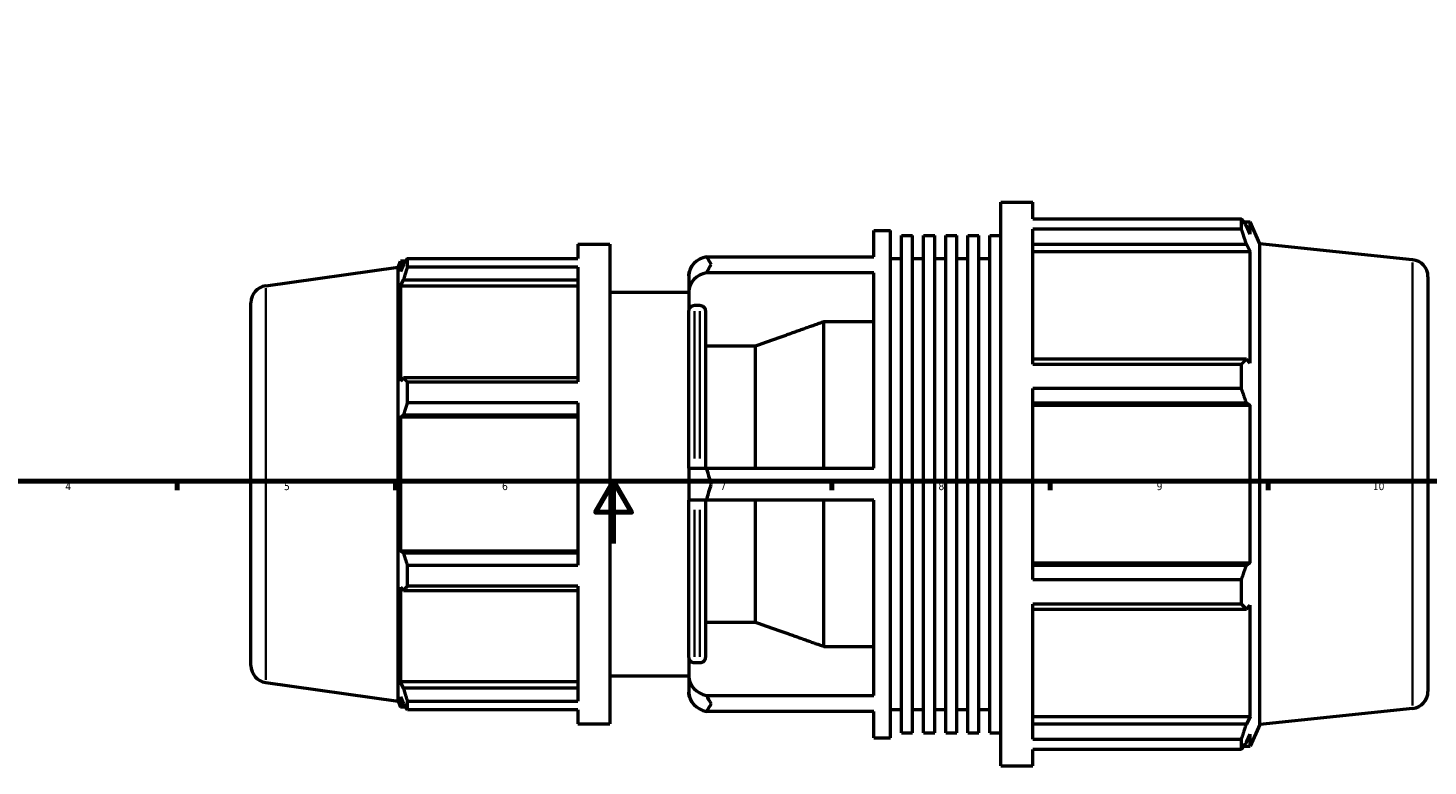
# Model space of a CAD drawing. Header units: millimetres. Extents: x -319 to 1171, y -71 to 872.
# Tile 4 of 9: x 232 to 682, y -71 to 165. Entities that reach past the tile are written whole.
import ezdxf

# ---------------------------------------------------------------- set-up
doc = ezdxf.new("R2010")
doc.units = ezdxf.units.MM
for name, color, linetype, lineweight in [('Border (ISO)', 7, 'Continuous', 70), ('Visible (ISO)', 7, 'Continuous', 50), ('Visible Narrow (ISO)', 7, 'Continuous', 35)]:
    doc.layers.add(name, color=color, linetype=linetype, lineweight=lineweight)
doc.styles.add('Note Text (ISO)', font='tahoma.ttf')

# ---------------------------------------------------------------- blocks, each defined once
blk = doc.blocks.new('Borders Default Border')
at = {"layer": 'Border (ISO)'}
for p, q in [((280.33, 20), (280.33, 17.1)), ((350.42, 20), (350.42, 17.1)), ((490.58, 20), (490.58, 17.1)), ((560.67, 20), (560.67, 17.1)), ((630.75, 20), (630.75, 17.1))]:
    blk.add_line(p, q, dxfattribs=at)
at = {"layer": 'Border (ISO)', "flags": 128}
for points in [[(20, 20), (20, 574), (821, 574), (821, 20), (20, 20)], [(420.5, 0), (420.5, 20), (414.73, 10), (426.27, 10), (420.5, 20)]]:
    blk.add_lwpolyline(points, dxfattribs=at)
at = {"layer": 'Border (ISO)', "color": 232, "true_color": 0xca0064, "char_height": 2.5, "attachment_point": 7, "style": 'Note Text (ISO)'}
for s, insert in [('4', (244.42, 17.1)), ('5', (314.64, 17.05)), ('6', (384.66, 17.05)), ('7', (454.77, 17.1)), ('8', (524.81, 17.04)), ('9', (594.88, 17.05)), ('10', (664.29, 17.05))]:
    blk.add_mtext(s, dxfattribs=dict(at, insert=insert))

msp = doc.modelspace()

# ---------------------------------------------------------------- linework, layer by layer
at = {"layer": 'Visible (ISO)'}
for p, q in [((544.871, -71.471), (544.871, 109.529)), ((544.871, 109.529), (555.138, 109.529)), ((555.138, 104.183), (555.138, 109.529)), ((555.138, 104.183), (622.099, 104.183)), ((622.099, 100.91), (622.099, 104.183)), ((504.031, 91.993), (504.031, 100.479)), ((504.031, 100.479), (509.431, 100.479)), ((509.431, -62.421), (509.431, 100.479)), ((555.138, 57.573), (555.138, 100.91)), ((622.099, 100.91), (555.138, 100.91)), ((622.801, 103.194), (624.919, 103.194)), ((624.919, 99.298), (623.711, 101.888)), ((628.031, 96.204), (624.919, 103.194)), ((624.919, 99.298), (624.919, 103.194)), ((409.055, 96.029), (409.055, 91.48)), ((409.055, 96.029), (419.321, 96.029)), ((419.321, 96.029), (419.321, -57.971)), ((512.975, -60.792), (512.975, 98.85)), ((512.975, 98.85), (516.519, 98.85)), ((516.519, -60.792), (516.519, 98.85)), ((520.063, -60.792), (520.063, 98.85)), ((520.063, 98.85), (523.607, 98.85)), ((523.607, -60.792), (523.607, 98.85)), ((527.151, -60.792), (527.151, 98.85)), ((527.151, 98.85), (530.695, 98.85)), ((530.695, -60.792), (530.695, 98.85)), ((534.239, -60.792), (534.239, 98.85)), ((534.239, 98.85), (537.783, 98.85)), ((537.783, -60.792), (537.783, 98.85)), ((541.327, -60.792), (541.327, 98.85)), ((541.327, 98.85), (544.871, 98.85)), ((555.138, 96.092), (623.711, 96.092)), ((623.711, 96.092), (624.919, 93.684)), ((628.031, -58.147), (628.031, 96.204)), ((677.106, 91.046), (628.031, 96.204)), ((351.281, 88.669), (352.077, 90.639)), ((352.077, 90.639), (352.077, 87.324)), ((353.712, 90.639), (352.077, 90.639)), ((354.255, 91.48), (409.055, 91.48)), ((354.255, 88.696), (354.255, 91.48)), ((450.349, 91.993), (504.031, 91.993)), ((509.431, 91.429), (512.975, 91.429)), ((516.519, 91.429), (520.063, 91.429)), ((523.607, 91.429), (527.151, 91.429)), ((530.695, 91.429), (534.239, 91.429)), ((537.783, 91.429), (541.327, 91.429)), ((555.138, 93.684), (624.919, 93.684)), ((624.919, 57.892), (624.919, 93.684)), ((308.766, 82.694), (351.281, 88.669)), ((351.281, -50.612), (351.281, 88.669)), ((353.01, 89.528), (352.077, 87.324)), ((409.055, 88.696), (354.255, 88.696)), ((409.055, 88.696), (409.055, 51.824)), ((444.631, 85.863), (444.631, 86.529)), ((444.631, 85.863), (444.631, 80.73)), ((504.031, 86.86), (450.349, 86.86)), ((504.031, 24.162), (504.031, 86.86)), ((682.031, 85.577), (682.031, -47.519)), ((352.077, 82.548), (353.01, 84.597)), ((409.055, 82.548), (352.077, 82.548)), ((352.077, 82.548), (352.077, 52.095)), ((353.01, 84.597), (409.055, 84.597)), ((304.031, -39.19), (304.031, 77.248)), ((419.321, 80.629), (444.631, 80.629)), ((444.631, 80.73), (444.631, 74.75)), ((444.631, 24.162), (444.631, 74.75)), ((448.231, 76.313), (446.431, 76.313)), ((450.031, 74.75), (450.031, 24.162)), ((488.031, 24.162), (488.031, 71.144)), ((504.031, 71.144), (488.031, 71.144)), ((466.031, 63.32), (450.031, 63.32)), ((466.031, 24.162), (466.031, 63.32)), ((623.711, 59.146), (555.138, 59.146)), ((624.919, 57.892), (623.711, 59.146)), ((555.138, 57.573), (622.099, 57.573)), ((622.099, 49.673), (622.099, 57.573)), ((353.01, 53.161), (352.077, 52.095)), ((409.055, 53.161), (353.01, 53.161)), ((354.255, 51.824), (409.055, 51.824)), ((354.255, 45.101), (354.255, 51.824)), ((555.138, -11.615), (555.138, 49.673)), ((622.099, 49.673), (555.138, 49.673)), ((409.055, 45.101), (354.255, 45.101)), ((409.055, 45.101), (409.055, -7.044)), ((555.138, 45.154), (623.711, 45.154)), ((623.711, 45.154), (624.919, 44.338)), ((352.077, 40.562), (353.01, 41.257)), ((409.055, 40.562), (352.077, 40.562)), ((352.077, 40.562), (352.077, -2.505)), ((353.01, 41.257), (409.055, 41.257)), ((555.138, 44.338), (624.919, 44.338)), ((624.919, -6.28), (624.919, 44.338)), ((444.631, 24.162), (444.631, 13.895)), ((444.631, 24.162), (450.349, 24.162)), ((450.349, 24.162), (504.031, 24.162)), ((450.349, 13.895), (444.631, 13.895)), ((444.631, -36.692), (444.631, 13.895)), ((450.031, 13.895), (450.031, -36.692)), ((504.031, 13.895), (450.349, 13.895)), ((466.031, -25.263), (466.031, 13.895)), ((488.031, -33.087), (488.031, 13.895)), ((504.031, -48.802), (504.031, 13.895)), ((409.055, -2.505), (352.077, -2.505)), ((353.01, -3.199), (352.077, -2.505)), ((409.055, -3.199), (353.01, -3.199)), ((354.255, -7.044), (409.055, -7.044)), ((354.255, -13.766), (354.255, -7.044)), ((555.138, -6.28), (624.919, -6.28)), ((623.711, -7.097), (555.138, -7.097)), ((624.919, -6.28), (623.711, -7.097)), ((555.138, -11.615), (622.099, -11.615)), ((622.099, -19.516), (622.099, -11.615)), ((352.077, -14.037), (352.077, -44.49)), ((352.077, -14.037), (353.01, -15.104)), ((353.01, -15.104), (409.055, -15.104)), ((409.055, -13.766), (354.255, -13.766)), ((409.055, -13.766), (409.055, -50.638)), ((555.138, -62.853), (555.138, -19.516)), ((622.099, -19.516), (555.138, -19.516)), ((555.138, -21.088), (623.711, -21.088)), ((623.711, -21.088), (624.919, -19.834)), ((624.919, -55.626), (624.919, -19.834)), ((450.031, -25.263), (466.031, -25.263)), ((488.031, -33.087), (504.031, -33.087)), ((444.631, -36.692), (444.631, -42.672)), ((446.431, -38.255), (448.231, -38.255)), ((308.766, -44.637), (351.281, -50.612)), ((409.055, -44.49), (352.077, -44.49)), ((353.01, -46.539), (352.077, -44.49)), ((419.321, -42.571), (444.631, -42.571)), ((444.631, -42.672), (444.631, -47.806)), ((352.077, -49.267), (352.077, -52.581)), ((352.077, -49.267), (353.01, -51.47)), ((409.055, -46.539), (353.01, -46.539)), ((444.631, -48.471), (444.631, -47.806)), ((450.349, -48.802), (504.031, -48.802)), ((351.281, -50.612), (352.077, -52.581)), ((353.712, -52.581), (352.077, -52.581)), ((354.255, -50.638), (409.055, -50.638)), ((354.255, -53.423), (354.255, -50.638)), ((409.055, -53.423), (354.255, -53.423)), ((409.055, -53.423), (409.055, -57.971)), ((504.031, -53.935), (450.349, -53.935)), ((504.031, -62.421), (504.031, -53.935)), ((509.431, -53.371), (512.975, -53.371)), ((516.519, -53.371), (520.063, -53.371)), ((523.607, -53.371), (527.151, -53.371)), ((530.695, -53.371), (534.239, -53.371)), ((537.783, -53.371), (541.327, -53.371)), ((677.106, -52.989), (628.031, -58.147)), ((409.055, -57.971), (419.321, -57.971)), ((555.138, -55.626), (624.919, -55.626)), ((623.711, -58.035), (555.138, -58.035)), ((624.919, -55.626), (623.711, -58.035)), ((628.031, -58.147), (624.919, -65.136)), ((504.031, -62.421), (509.431, -62.421)), ((512.975, -60.792), (516.519, -60.792)), ((520.063, -60.792), (523.607, -60.792)), ((527.151, -60.792), (530.695, -60.792)), ((534.239, -60.792), (537.783, -60.792)), ((541.327, -60.792), (544.871, -60.792)), ((555.138, -62.853), (622.099, -62.853)), ((622.099, -66.125), (622.099, -62.853)), ((623.711, -63.83), (624.919, -61.241)), ((624.919, -65.136), (624.919, -61.241)), ((555.138, -71.471), (555.138, -66.125)), ((622.099, -66.125), (555.138, -66.125)), ((622.801, -65.136), (624.919, -65.136)), ((544.871, -71.471), (555.138, -71.471))]:
    msp.add_line(p, q, dxfattribs=at)
for centre, radius, start, end in [((676.531, 85.577), 5.5, 0, 84), ((446.431, 86.529), 1.8, 151.62492, 180), ((309.531, 77.248), 5.5, 98, 180), ((309.531, -39.19), 5.5, 180, 262), ((446.431, -48.471), 1.8, 180, 208.37508), ((676.531, -47.519), 5.5, 276, 0)]:
    msp.add_arc(centre, radius, start, end, dxfattribs=at)
for centre, start_param, end_param in [((451.871, 85.863), 4.9242804, 6.2831853), ((451.871, 80.73), 4.9242804, 6.2831853), ((451.871, -42.672), 0, 1.3589049), ((451.871, -47.806), 0, 1.3589049)]:
    msp.add_ellipse(centre, major_axis=(-7.24, 0), ratio=0.8660254, start_param=start_param, end_param=end_param, dxfattribs=at)
for points, weights in [([(622.099, 104.183), (622.937, 103.012), (623.711, 101.888)], [1, 1.00171188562, 1.00260757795]), ([(623.711, 96.092), (622.937, 98.452), (622.099, 100.91)], [1.00260757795, 1.00171188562, 1]), ([(353.01, 89.528), (353.608, 90.484), (354.255, 91.48)], [1.00126003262, 1.00103848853, 1]), ([(354.255, 88.696), (353.608, 86.604), (353.01, 84.597)], [1, 1.00103848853, 1.00126003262]), ([(488.031, 71.144), (476.184, 66.933), (466.031, 63.32)], [1, 1.00295912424, 1]), ([(622.099, 57.573), (622.937, 58.375), (623.711, 59.146)], [1, 1.00171188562, 1.00260757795]), ([(353.01, 53.161), (353.608, 52.506), (354.255, 51.824)], [1.00126003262, 1.00103848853, 1]), ([(623.711, 45.154), (622.937, 47.367), (622.099, 49.673)], [1.00260757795, 1.00171188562, 1]), ([(354.255, 45.101), (353.608, 43.14), (353.01, 41.257)], [1, 1.00103848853, 1.00126003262]), ([(353.01, -3.199), (353.608, -5.082), (354.255, -7.044)], [1.00126003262, 1.00103848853, 1]), ([(622.099, -11.615), (622.937, -9.31), (623.711, -7.097)], [1, 1.00171188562, 1.00260757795]), ([(354.255, -13.766), (353.608, -14.448), (353.01, -15.104)], [1, 1.00103848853, 1.00126003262]), ([(623.711, -21.088), (622.937, -20.318), (622.099, -19.516)], [1.00260757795, 1.00171188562, 1]), ([(466.031, -25.263), (476.184, -28.876), (488.031, -33.087)], [1, 1.00295912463, 1]), ([(353.01, -46.539), (353.608, -48.547), (354.255, -50.638)], [1.00126003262, 1.00103848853, 1]), ([(354.255, -53.423), (353.608, -52.426), (353.01, -51.47)], [1, 1.00103848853, 1.00126003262]), ([(622.099, -62.853), (622.937, -60.395), (623.711, -58.035)], [1, 1.00171188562, 1.00260757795]), ([(623.711, -63.83), (622.937, -64.954), (622.099, -66.125)], [1.00260757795, 1.00171188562, 1])]:
    msp.add_rational_spline(points, weights, degree=2, dxfattribs=at)
for points in [[(451.871, 89.567), (451.383, 90.385), (450.867, 91.206), (450.349, 91.993)], [(450.349, 86.86), (450.867, 87.839), (451.383, 88.748), (451.871, 89.567)], [(451.871, 19.029), (451.386, 20.656), (450.868, 22.393), (450.349, 24.162)], [(450.349, 13.895), (450.868, 15.665), (451.386, 17.402), (451.871, 19.029)], [(451.871, -51.509), (451.383, -50.69), (450.867, -49.782), (450.349, -48.802)], [(450.349, -53.935), (450.867, -53.149), (451.383, -52.328), (451.871, -51.509)]]:
    msp.add_open_spline(points, degree=3, dxfattribs=at)
for points, knots in [([(446.431, 76.313), (446.209, 76.313), (445.948, 76.268), (445.538, 76.12), (445.316, 75.992), (445.002, 75.719), (444.854, 75.527), (444.683, 75.17), (444.631, 74.943), (444.631, 74.75)], [0, 0, 0, 0, 0.06658381, 0.06658381, 0.13326134, 0.13326134, 0.20005558, 0.20005558, 0.26695191, 0.26695191, 0.26695191, 0.26695191]), ([(450.031, 74.75), (450.031, 74.943), (449.979, 75.17), (449.809, 75.527), (449.661, 75.719), (449.346, 75.992), (449.125, 76.12), (448.714, 76.268), (448.453, 76.313), (448.231, 76.313)], [-0.26695191, -0.26695191, -0.26695191, -0.26695191, -0.20005558, -0.20005558, -0.13326134, -0.13326134, -0.06658381, -0.06658381, 0, 0, 0, 0]), ([(444.631, -36.692), (444.631, -36.885), (444.683, -37.112), (444.854, -37.469), (445.002, -37.662), (445.316, -37.934), (445.538, -38.063), (445.948, -38.21), (446.209, -38.255), (446.431, -38.255)], [-0.26695191, -0.26695191, -0.26695191, -0.26695191, -0.20005558, -0.20005558, -0.13326134, -0.13326134, -0.06658381, -0.06658381, 0, 0, 0, 0]), ([(448.231, -38.255), (448.453, -38.255), (448.714, -38.21), (449.125, -38.063), (449.346, -37.934), (449.661, -37.662), (449.809, -37.469), (449.979, -37.112), (450.031, -36.885), (450.031, -36.692)], [0, 0, 0, 0, 0.06658381, 0.06658381, 0.13326134, 0.13326134, 0.20005558, 0.20005558, 0.26695191, 0.26695191, 0.26695191, 0.26695191])]:
    msp.add_open_spline(points, degree=3, knots=knots, dxfattribs=at)
at = {"layer": 'Visible Narrow (ISO)'}
for p, q in [((677.106, -52.102), (677.106, 90.16)), ((308.766, 81.91), (308.766, -43.853)), ((446.431, 74.503), (446.431, 27.262)), ((448.231, 27.262), (448.231, 74.503)), ((446.431, 10.796), (446.431, -36.445)), ((448.231, -36.445), (448.231, 10.796))]:
    msp.add_line(p, q, dxfattribs=at)

# ---------------------------------------------------------------- block references
msp.add_blockref('Borders Default Border', (0, 0))

doc.saveas('drawing.dxf')
